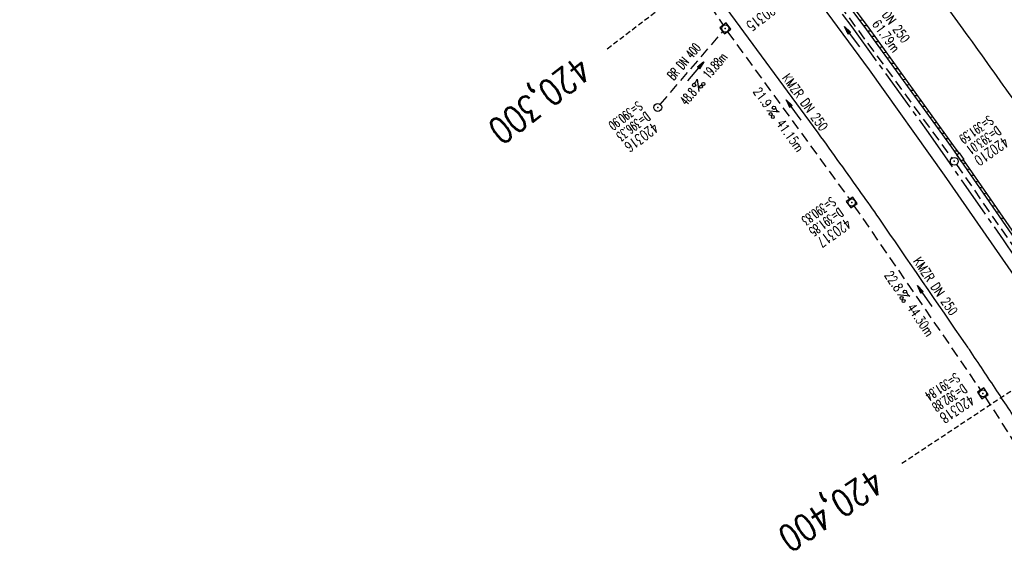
# Model space of a CAD drawing. Extents: x 450316 to 454644, y 428795 to 436505.
# Tile 250 of 256: x 450495 to 450683, y 436054 to 436158. Entities that reach past the tile are written whole.
import ezdxf
from ezdxf.enums import TextEntityAlignment as Align

# ---------------------------------------------------------------- set-up
doc = ezdxf.new("R2010")
doc.units = 0
doc.header["$LTSCALE"] = 2
doc.header["$MEASUREMENT"] = 0
for name, pattern in [('ACHSE', [5.5, 4, -0.5, 0.5, -0.5]), ('GESTRICH-X2', [1.5, 1, -0.5]), ('GESTRICHELT', [0.75, 0.5, -0.25])]:
    doc.linetypes.add(name, pattern=pattern)
doc.layers.get('0').update_dxf_attribs({"linetype": 'CONTINUOUS'})
for name, color, linetype in [('ACHSETOP', 1, 'ACHSE'), ('FBR', 8, 'CONTINUOUS'), ('HEKTOM', 1, 'GESTRICHELT'), ('KANAL', 7, 'GESTRICH-X2'), ('PFEIL', 7, 'CONTINUOUS'), ('RINNE', 8, 'CONTINUOUS'), ('SCHACHTNR', 6, 'CONTINUOUS'), ('SCHSYMBOL', 7, 'CONTINUOUS'), ('TEXTO', 4, 'CONTINUOUS'), ('TEXTU', 4, 'CONTINUOUS')]:
    doc.layers.add(name, color=color, linetype=linetype)
doc.styles.add('ROMANS', font='romans.shx', dxfattribs={"width": 0.8})

# ---------------------------------------------------------------- blocks, each defined once
blk = doc.blocks.new('20')
blk.add_lwpolyline([(-0.75, -0.75), (0.75, -0.75), (0.75, 0.75), (-0.75, 0.75)], close=True)
blk.add_circle((0, 0), 0.676)
blk.add_point((0, 0))
blk = doc.blocks.new('PROM')
blk.add_line((1.57, 1.82), (0.02, 0.02))
for centre, radius in [((0.32, 1.51), 0.317), ((0.94, 0.29), 0.283), ((1.64, 0.29), 0.283)]:
    blk.add_circle(centre, radius)
blk.add_arc((0.99, 2.68), 1.03, 239.1414, 303.3549)
blk = doc.blocks.new('PFEIL2')
at = {"color": 0}
for p, q in [((0.88, 0), (-2.4, -0.01)), ((0.88, -0.27), (0.88, 0.28)), ((0.88, 0.28), (2.43, 0.01)), ((0.91, 0.27), (0.88, 0.26)), ((0.97, 0.26), (0.88, 0.25)), ((1.02, 0.25), (0.88, 0.23)), ((1.07, 0.24), (0.88, 0.21)), ((1.13, 0.23), (0.88, 0.19)), ((1.18, 0.22), (0.88, 0.17)), ((1.24, 0.21), (0.88, 0.15)), ((1.29, 0.21), (0.88, 0.14)), ((1.34, 0.2), (0.88, 0.12)), ((1.4, 0.19), (0.88, 0.1)), ((1.45, 0.18), (0.88, 0.08)), ((1.51, 0.17), (0.88, 0.06)), ((1.56, 0.16), (0.88, 0.04)), ((1.61, 0.15), (0.88, 0.02)), ((1.67, 0.14), (0.88, 0.01)), ((1.72, 0.13), (0.88, -0.01)), ((1.78, 0.12), (0.88, -0.03)), ((1.83, 0.11), (0.88, -0.05)), ((1.88, 0.1), (0.88, -0.07)), ((1.94, 0.09), (0.88, -0.09)), ((2.05, 0.08), (0.88, -0.12)), ((1.99, 0.08), (0.88, -0.11)), ((2.1, 0.07), (0.88, -0.14)), ((2.15, 0.06), (0.88, -0.16)), ((2.21, 0.05), (0.88, -0.18)), ((2.26, 0.04), (0.88, -0.2)), ((2.32, 0.03), (0.88, -0.22)), ((2.37, 0.02), (0.88, -0.23)), ((2.42, 0.01), (0.88, -0.25)), ((2.43, 0.01), (0.88, -0.27))]:
    blk.add_line(p, q, dxfattribs=at)
blk = doc.blocks.new('GST')
at = {"color": 0}
blk.add_circle((0, 0), 0.75, dxfattribs=at)
blk.add_point((0, 0), dxfattribs=at)
blk = doc.blocks.new('10')
blk.add_blockref('GST', (0, 0))

msp = doc.modelspace()

# ---------------------------------------------------------------- linework, layer by layer
at = {"layer": 'ACHSETOP'}
msp.add_lwpolyline([(450489.61, 436344.23), (450507.43, 436326.7), (450524.96, 436308.87), (450542.18, 436290.76), (450559.1, 436272.35), (450575.71, 436253.67), (450592.01, 436234.71), (450607.98, 436215.48), (450623.64, 436195.98), (450638.96, 436176.23), (450653.95, 436156.22), (450668.6, 436135.97), (450682.91, 436115.47), (450696.88, 436094.74), (450710.5, 436073.77), (450723.77, 436052.58)], dxfattribs=at)
at = {"layer": 'FBR', "flags": 128}
for points in [[(450921.44, 435685.61, 0.000354), (450927.66, 435671.71, 0.000659), (450931.02, 435664.25, 0), (450939.29, 435645.95, 0.000057), (450939.32, 435645.87, 0.000131), (450945.2, 435632.87, -0.000196), (450949.14, 435624.17, -0.000729), (450953.95, 435613.48, 0.000628)], [(451603.01, 434662.96, 0.000001), (451617.47, 434646.37, 0.000004)]]:
    msp.add_lwpolyline(points, format="xyb", dxfattribs=at)
at = {"layer": 'FBR'}
for points in [[(450896.69, 435740.27, -0.000001), (450904.62, 435722.85, -0.000722)], [(450570.94, 436284.67, -0.000704), (450573.92, 436281.37, -0.002691), (450583.99, 436270.04, -0.002849), (450593.38, 436259.24, -0.00184), (450602.47, 436248.59, -0.002021), (450610.66, 436238.84, -0.001567), (450619.49, 436228.18, -0.001906), (450626.68, 436219.36, -0.001946), (450633.74, 436210.58, -0.002147), (450640.07, 436202.56, -0.002157), (450646.7, 436194.02, -0.001946), (450653.97, 436184.49, -0.001701), (450660.09, 436176.35, -0.00149), (450667.01, 436167.01, -0.00244), (450675.21, 436155.78, -0.002095), (450684.63, 436142.61, -0.002234)], [(450706.62, 436047.71, 0.002073), (450700.25, 436057.9, 0.001877), (450693.26, 436068.89, 0.002003), (450686.63, 436079.13, 0.001644), (450681.71, 436086.61, 0.001561), (450676.48, 436094.46, 0.002891), (450675.86, 436095.36, 0.000107), (450659.17, 436119.61, 0.003959), (450655.84, 436124.35, 0.001611), (450647.54, 436135.92), (450629.19, 436160.83)]]:
    msp.add_lwpolyline(points, format="xyb", dxfattribs=at)
for points in [[(450562.48, 436265.45), (450571.02, 436255.92), (450586.93, 436237.43), (450601.3, 436220.22), (450611.33, 436208), (450626.24, 436189.21), (450642.14, 436168.51), (450657.3, 436147.96), (450671.64, 436127.87), (450685.42, 436107.98), (450699.57, 436086.76), (450713.39, 436065.18), (450725.75, 436045.19)], [(450728.82, 436048.27), (450715.51, 436069.71), (450702.01, 436090.66), (450687.69, 436112.04), (450673.04, 436133.24), (450656.87, 436155.67), (450642.26, 436175.29), (450625.67, 436196.72), (450614.63, 436210.57), (450599.58, 436228.95), (450583.1, 436248.4), (450570.69, 436262.55)]]:
    msp.add_lwpolyline(points, dxfattribs=at)
at = {"layer": 'HEKTOM'}
for p, q in [((450638.97, 436176.22), (450607.16, 436151.97)), ((450696.88, 436094.75), (450663.53, 436072.66))]:
    msp.add_line(p, q, dxfattribs=at)
at = {"layer": 'KANAL'}
for p, q in [((450611.88, 436182.62), (450629.34, 436156.53)), ((450637.47, 436179.69), (450673.12, 436131.09)), ((450617.31, 436141.38), (450629.28, 436155.31)), ((450630.19, 436155.28), (450653.53, 436123.22)), ((450674, 436129.88), (450699.44, 436093.12)), ((450654.38, 436122), (450678.62, 436086.72)), ((450679.44, 436085.47), (450702.62, 436049.31))]:
    msp.add_line(p, q, dxfattribs=at)
at = {"layer": 'RINNE'}
for p, q in [((450655.48, 436157.53), (450656.13, 436157.51)), ((450656.25, 436156.5), (450656.89, 436156.48)), ((450657.01, 436155.47), (450657.65, 436155.44)), ((450657.76, 436154.44), (450658.39, 436154.41)), ((450658.5, 436153.41), (450659.14, 436153.38)), ((450659.24, 436152.38), (450659.88, 436152.35)), ((450659.99, 436151.35), (450660.62, 436151.32)), ((450660.73, 436150.32), (450661.36, 436150.29)), ((450661.47, 436149.28), (450662.11, 436149.26)), ((450662.22, 436148.25), (450662.85, 436148.23)), ((450662.96, 436147.22), (450663.59, 436147.2)), ((450663.7, 436146.19), (450664.34, 436146.17)), ((450664.45, 436145.16), (450665.08, 436145.14)), ((450665.19, 436144.13), (450665.82, 436144.1)), ((450665.93, 436143.1), (450666.57, 436143.07)), ((450666.67, 436142.07), (450667.31, 436142.04)), ((450667.42, 436141.04), (450668.05, 436141.01)), ((450668.16, 436140.01), (450668.8, 436139.98)), ((450668.9, 436138.97), (450669.54, 436138.95)), ((450669.65, 436137.94), (450670.28, 436137.92)), ((450670.39, 436136.91), (450671.03, 436136.89)), ((450671.13, 436135.88), (450671.77, 436135.86)), ((450671.88, 436134.85), (450672.51, 436134.83)), ((450672.62, 436133.82), (450673.25, 436133.79)), ((450673.52, 436132.55), (450674.21, 436132.42)), ((450675.13, 436130.21), (450675.83, 436130.08)), ((450675.94, 436129.05), (450676.63, 436128.91)), ((450676.74, 436127.88), (450677.44, 436127.75)), ((450677.55, 436126.71), (450678.25, 436126.58)), ((450678.36, 436125.54), (450679.06, 436125.41)), ((450679.17, 436124.37), (450679.86, 436124.24)), ((450679.97, 436123.2), (450680.67, 436123.07)), ((450680.78, 436122.04), (450681.48, 436121.91)), ((450681.59, 436120.87), (450682.28, 436120.74)), ((450682.39, 436119.7), (450683.09, 436119.57))]:
    msp.add_line(p, q, dxfattribs=at)
for points in [[(450673.04, 436133.24), (450656.87, 436155.67), (450642.26, 436175.29), (450625.67, 436196.72), (450614.63, 436210.57), (450599.58, 436228.95), (450583.1, 436248.4), (450566.27, 436267.6), (450557.84, 436276.91), (450543.13, 436292.86)], [(450674.48, 436132.03), (450673.45, 436133.53), (450657.27, 436155.97), (450642.66, 436175.6), (450638.73, 436180.67)], [(450728.82, 436048.27), (450715.51, 436069.71), (450702.01, 436090.66), (450687.69, 436112.04), (450673.04, 436133.24)], [(450700.49, 436093.83), (450688.1, 436112.32), (450675.33, 436130.8)]]:
    msp.add_lwpolyline(points, dxfattribs=at)
at = {"layer": 'SCHSYMBOL'}
msp.add_lwpolyline([(450674.92, 436130.51), (450674.06, 436131.74), (450674.53, 436132.08), (450675.4, 436130.85)], close=True, dxfattribs=at)

# ---------------------------------------------------------------- block references
at = {"layer": 'PFEIL'}
for p, rotation in [((450654.01, 436154.3), 126.2762), ((450624.05, 436147.69), 49.42810000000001), ((450642.82, 436140.29), 126.0175), ((450667.89, 436104.71), 124.4865)]:
    msp.add_blockref('PFEIL2', p, dxfattribs=dict(at, rotation=rotation))
at = {"layer": 'SCHSYMBOL'}
for name, p, rotation in [('20', (450629.76, 436155.9), 306.9099000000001), ('10', (450616.83, 436140.79), 306.7402000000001), ('GST', (450673.57, 436130.49), 125.1225), ('20', (450653.96, 436122.61), 305.3106), ('20', (450679.04, 436086.09), 303.589)]:
    msp.add_blockref(name, p, dxfattribs=dict(at, rotation=rotation))
at = {"layer": 'TEXTU'}
for p, rotation in [((450624.71, 436143.84), 49.42810000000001), ((450637.65, 436140.12), 306.0175), ((450662.71, 436104.96), 304.4865)]:
    msp.add_blockref('PROM', p, dxfattribs=dict(at, rotation=rotation))

# ---------------------------------------------------------------- texts
at = {"layer": 'HEKTOM', "style": 'ROMANS', "width": 0.8}
for s, rotation, p in [('420,300', 217.3217, (450601.66, 436150.94)), ('420,400', 213.4866, (450657.97, 436072))]:
    msp.add_text(s, height=5, rotation=rotation, dxfattribs=at).set_placement(p)
at = {"layer": 'SCHACHTNR', "style": 'ROMANS'}
for s, height, rotation, width, p in [('420315', 2, 216.9099, 0.7, (450639.34, 436161.19)), ('S=390.90', 1.8, 216.7402, 0.6, (450613.03, 436142.08)), ('D=396.33', 1.8, 216.7402, 0.6, (450614.53, 436140.05)), ('S=391.59', 1.8, 215.1225, 0.6, (450680.22, 436139.35)), ('420316', 2, 216.7402, 0.7, (450616.03, 436138.05)), ('D=393.01', 1.8, 215.1225, 0.6, (450681.66, 436137.32)), ('420210', 2, 215.1225, 0.7, (450683.1, 436135.29)), ('S=390.83', 1.8, 215.3106, 0.6, (450650.06, 436123.78)), ('D=391.85', 1.8, 215.3106, 0.6, (450651.5, 436121.72)), ('420317', 2, 215.3106, 0.7, (450652.97, 436119.69)), ('S=391.84', 1.8, 213.589, 0.6, (450673.82, 436090.08)), ('D=392.88', 1.8, 213.589, 0.6, (450675.19, 436087.99)), ('420318', 2, 213.589, 0.7, (450676.6, 436085.93))]:
    msp.add_text(s, height=height, rotation=rotation, dxfattribs=dict(at, width=width)).set_placement(p)
at = {"layer": 'TEXTO', "style": 'ROMANS'}
for s, rotation, width, p in [('KMZR DN 250', 306.2762, 0.75, (450659.96, 436158.11)), ('BR DN 400', 49.4281, 0.6, (450622.53, 436149)), ('KMZR DN 250', 306.0175, 0.75, (450644.3, 436141.27)), ('KMZR DN 250', 304.4865, 0.75, (450669.25, 436106.1))]:
    msp.add_text(s, height=1.8, rotation=rotation, dxfattribs=dict(at, width=width)).set_placement(p, align=Align.CENTER)
at = {"layer": 'TEXTU', "style": 'ROMANS'}
for s, rotation, width, p in [('61.79m', 306.2762, 0.75, (450657.75, 436156.73)), ('19.88m', 49.4281, 0.6, (450626.66, 436146.12)), ('21.9', 306.0175, 0.75, (450634.96, 436143.83)), ('48.8', 49.4281, 0.6, (450622.31, 436141.06)), ('41.15m', 306.0175, 0.75, (450639.42, 436137.7)), ('22.8', 304.4865, 0.75, (450660.11, 436108.71)), ('44.30m', 304.4865, 0.75, (450664.42, 436102.5))]:
    msp.add_text(s, height=1.8, rotation=rotation, dxfattribs=dict(at, width=width)).set_placement(p)

doc.saveas('drawing.dxf')
